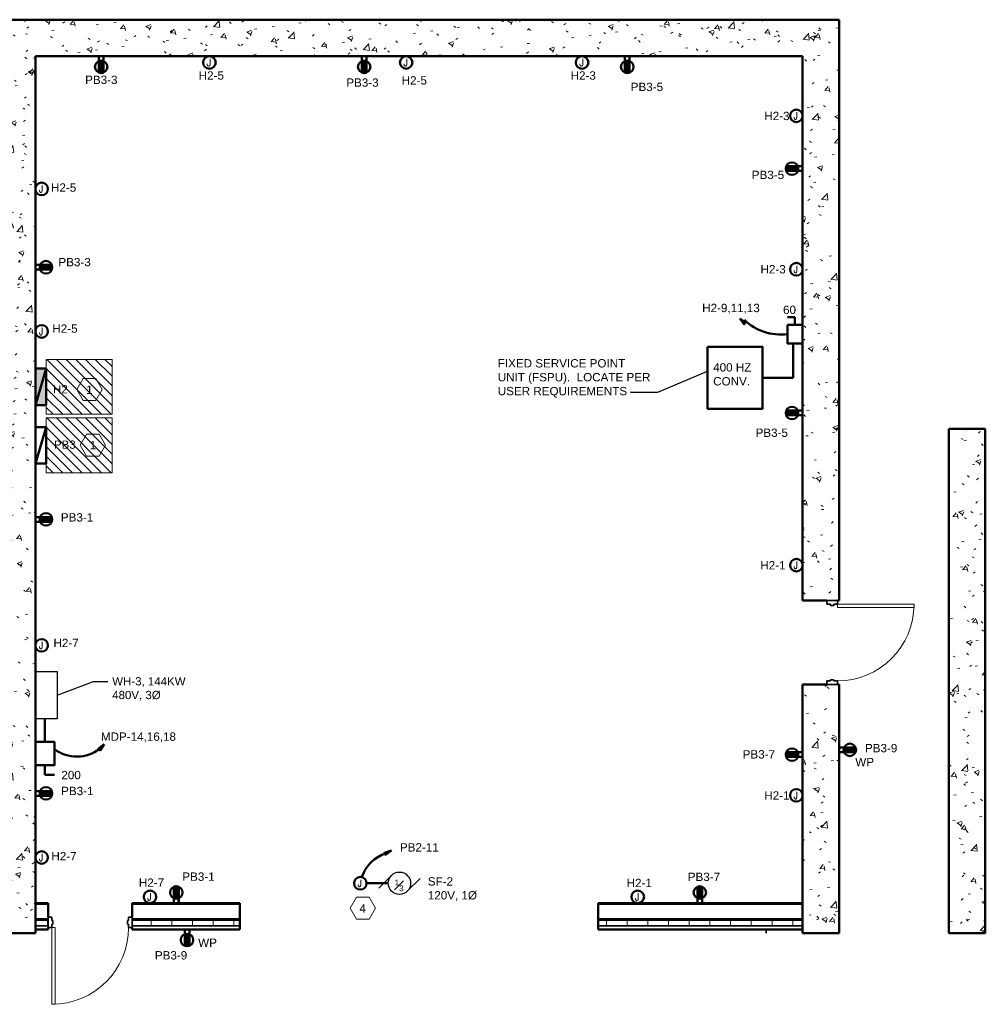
# Model space of a CAD drawing. Header units: inches. Extents: x 22203 to 35893, y 1093 to 5841.
# Tile 5 of 5: x 23247 to 23776, y 1093 to 1632. Entities that reach past the tile are written whole.
import ezdxf
from ezdxf.enums import TextEntityAlignment as Align

# ---------------------------------------------------------------- set-up
doc = ezdxf.new("R2010")
doc.units = ezdxf.units.IN
doc.header["$MEASUREMENT"] = 0
for name, color, linetype, lineweight in [('A-ANNO-NOTE', 7, 'Continuous', 9), ('E-MECH-SYMB', 7, 'Continuous', 30), ('E-POWR-CIRC', 7, 'Continuous', 50), ('E-POWR-CNMB', 7, 'Continuous', 35), ('E-POWR-DSCO', 7, 'Continuous', 50), ('E-POWR-IDEN', 7, 'Continuous', 35), ('E-POWR-PANL', 7, 'Continuous', 50), ('E-POWR-WALL', 7, 'Continuous', 50), ('G-ANNO-NOTE', 7, 'Continuous', 35), ('G-ANNO-PATT', 7, 'Continuous', 18), ('G-PLAN-OTLN', 7, 'Continuous', 35)]:
    doc.layers.add(name, color=color, linetype=linetype, lineweight=lineweight)
doc.styles.add('Arial', font='arial.ttf', dxfattribs={"height": 0.125})
doc.styles.add('NOTES_0.12in', font='romans.shx', dxfattribs={"width": 0.9, "height": 0.12})
doc.dimstyles.new('Richey', dxfattribs={"dimscale": 0.083333, "dimtxt": 0.125, "dimasz": 0.125, "dimexe": 0.18, "dimexo": 0.0625, "dimgap": 0.125, "dimtad": 1, "dimdec": 0, "dimzin": 3, "dimdsep": 46, "dimlunit": 4, "dimtxsty": 'Arial', "dimblk": 'ARCHTICK', "dimcen": 0.125, "dimadec": 0, "dimazin": 0, "dimtfac": 1, "dimtdec": 0, "dimtofl": 0, "dimtmove": 0, "dimatfit": 3, "dimfxl": 1, "dimtolj": 1, "dimtzin": 0, "dimarcsym": 0})
pattern_1 = [(50, (0, 0), (27.5427, -2.40992), [2.88, -31.68]), (355, (0, 0), (-5.32784, 28.88427), [2.304, -25.344]), (100.451, (2.295, -0.2), (22.21532, 26.47393), [2.448, -26.924]), (46.184, (0, 7.68), (40.98187, -6.35642), [4.32, -47.52]), (96.636, (3.415, 7.15), (35.89075, 37.4062), [3.671, -40.386]), (351.184, (0, 7.68), (35.89097, 37.4062), [3.456, -38.016]), (21, (3.84, 5.76), (22.92104, -15.46073), [2.88, -31.68]), (326, (3.84, 5.76), (9.34353, 27.84574), [2.304, -25.344]), (71.451, (5.75, 4.472), (32.26477, 12.38442), [2.448, -26.924]), (37.5, (0, 0), (0.466855, 12.782707), [1.267, -23.77, 1.267, -24.461, -25.44]), (37.5, (0, 0), (0.466855, 12.782707), [-50.765, 1.267, -24.173]), (7.5, (0, 0), (10.10159, 15.14509), [1.267, -13.402, 1.267, -23.194, -9.696]), (7.5, (0, 0), (10.10159, 15.14509), [-39.13, 1.267, -8.429]), (327.5, (-8.563, 0), (20.49916, -0.86578), [1.267, -8.333, 1.267, -28.685, -39.744]), (327.5, (-8.563, 0), (20.49916, -0.86578), [-39.552, 1.267, -38.477]), (317.5, (-12.403, 0), (22.39478, 3.84429), [1.267, -11.213, 1.267, -18.624, -28.224]), (317.5, (-12.403, 0), (22.39478, 3.84429), [-32.371, 1.267, -26.957])]

# ---------------------------------------------------------------- blocks, each defined once
blk = doc.blocks.new('_ArchTick')
at = {"color": 0, "linetype": 'ByBlock', "const_width": 0.15}
blk.add_lwpolyline([(-0.5, -0.5), (0.5, 0.5)], dxfattribs=at)
blk = doc.blocks.new('100% ANG M&I Facility_Floor Plan_7-31_elec_copy')
at = {"layer": 'G-PLAN-OTLN', "lineweight": 9}
h = blk.add_hatch(dxfattribs=at)
h.set_pattern_fill('FP_1', color=256, style=0, pattern_type=2)
h.set_pattern_definition(pattern_1)
h.paths.add_polyline_path([(-2511.59, 2267.21), (-2491.59, 2267.21), (-2491.59, 2767.21), (-2511.59, 2767.21), (-2511.59, 2269.84)])
h = blk.add_hatch(dxfattribs=at)
h.set_pattern_fill('FP_1', color=256, style=0, pattern_type=2)
h.set_pattern_definition(pattern_1)
h.paths.add_polyline_path([(-2071.59, 2747.21), (-2051.59, 2747.21), (-2051.59, 2767.21), (-2491.59, 2767.21), (-2491.59, 2747.21)])
h = blk.add_hatch(dxfattribs=at)
h.set_pattern_fill('FP_1', color=256, style=0, pattern_type=2)
h.set_pattern_definition(pattern_1)
h.paths.add_polyline_path([(-2058.34, 2267.21), (-2051.59, 2267.21), (-2051.59, 2403.21), (-2071.59, 2403.21), (-2071.59, 2267.21)])
h.paths.add_polyline_path([(-2052.59, 2449.21), (-2051.59, 2449.21), (-2051.59, 2747.21), (-2071.59, 2747.21), (-2071.59, 2449.21), (-2054.53, 2449.21)])
h = blk.add_hatch(dxfattribs=at)
h.set_pattern_fill('FP_1', color=256, style=0, pattern_type=2)
h.set_pattern_definition(pattern_1)
h.paths.add_polyline_path([(-1971.59, 2267.21), (-1971.59, 2543.21), (-1991.59, 2543.21), (-1991.59, 2267.21)])
h = blk.add_hatch(dxfattribs=at)
h.set_pattern_fill('FP_3', color=256, style=0, pattern_type=2)
h.set_pattern_definition([(0, (0, 0), (0, 11.331), []), (90, (0, 0), (-11.331, 7e-16), [])])
h.paths.add_polyline_path([(-2428.39, 2271.21), (-2379.59, 2271.21), (-2379.59, 2274.21), (-2438.59, 2274.21), (-2438.59, 2271.21)])
h.paths.add_polyline_path([(-2491.59, 2271.21), (-2484.59, 2271.21), (-2484.59, 2274.21), (-2491.59, 2274.21)])
h.paths.add_polyline_path([(-2071.59, 2271.21), (-2071.59, 2274.21), (-2183.59, 2274.21), (-2183.59, 2271.21)])
at = {"layer": 'G-PLAN-OTLN', "lineweight": 50}
for p, q in [((-2051.59, 2767.21), (-2511.59, 2767.21)), ((-2051.59, 2449.21), (-2051.59, 2767.21)), ((-2491.59, 2267.21), (-2491.59, 2747.21)), ((-2491.59, 2747.21), (-2071.59, 2747.21)), ((-2071.59, 2747.21), (-2071.59, 2449.21)), ((-1971.59, 2543.21), (-1991.59, 2543.21)), ((-1991.59, 2543.21), (-1991.59, 2267.21)), ((-1971.59, 2267.21), (-1971.59, 2543.21)), ((-2071.59, 2449.21), (-2058.34, 2449.21)), ((-2052.59, 2449.21), (-2051.59, 2449.21)), ((-2058.34, 2403.21), (-2071.59, 2403.21)), ((-2071.59, 2403.21), (-2071.59, 2267.21)), ((-2051.59, 2403.21), (-2052.59, 2403.21)), ((-2051.59, 2267.21), (-2051.59, 2403.21)), ((-2484.59, 2283.59), (-2491.59, 2283.59)), ((-2484.59, 2275.96), (-2484.59, 2283.59)), ((-2379.59, 2283.59), (-2438.59, 2283.59)), ((-2438.59, 2283.59), (-2438.59, 2275.96)), ((-2379.59, 2269.21), (-2379.59, 2283.59)), ((-2071.59, 2283.59), (-2183.59, 2283.59)), ((-2183.59, 2283.59), (-2183.59, 2269.21)), ((-2491.59, 2269.21), (-2484.59, 2269.21)), ((-2484.59, 2269.21), (-2484.59, 2270.21)), ((-2438.59, 2270.21), (-2438.59, 2269.21)), ((-2438.59, 2269.21), (-2379.59, 2269.21)), ((-2183.59, 2269.21), (-2071.59, 2269.21)), ((-2511.59, 2267.21), (-2491.59, 2267.21)), ((-2071.59, 2267.21), (-2051.59, 2267.21)), ((-1991.59, 2267.21), (-1971.59, 2267.21))]:
    blk.add_line(p, q, dxfattribs=at)
at = {"layer": 'G-PLAN-OTLN'}
for p, q in [((-2058.34, 2449.21), (-2052.59, 2449.21)), ((-2058.34, 2447.21), (-2058.34, 2449.21)), ((-2056.41, 2447.21), (-2058.34, 2447.21)), ((-2056.41, 2446.59), (-2056.41, 2447.21)), ((-2054.53, 2447.21), (-2054.53, 2446.59)), ((-2052.59, 2447.21), (-2054.53, 2447.21)), ((-2052.59, 2449.21), (-2052.59, 2447.21)), ((-2054.53, 2446.59), (-2056.41, 2446.59)), ((-2058.34, 2405.21), (-2056.41, 2405.21)), ((-2058.34, 2403.21), (-2058.34, 2405.21)), ((-2056.41, 2405.84), (-2054.53, 2405.84)), ((-2056.41, 2405.21), (-2056.41, 2405.84)), ((-2054.53, 2405.84), (-2054.53, 2405.21)), ((-2054.53, 2405.21), (-2052.59, 2405.21)), ((-2052.59, 2405.21), (-2052.59, 2403.21)), ((-2052.59, 2403.21), (-2058.34, 2403.21)), ((-2491.59, 2282.96), (-2484.59, 2282.96)), ((-2438.59, 2282.96), (-2379.59, 2282.96)), ((-2183.59, 2282.96), (-2071.59, 2282.96)), ((-2491.59, 2274.96), (-2484.59, 2274.96)), ((-2482.59, 2275.96), (-2484.59, 2275.96)), ((-2484.59, 2275.96), (-2484.59, 2270.21)), ((-2482.59, 2274.03), (-2482.59, 2275.96)), ((-2438.59, 2275.96), (-2440.59, 2275.96)), ((-2440.59, 2275.96), (-2440.59, 2274.03)), ((-2438.59, 2270.21), (-2438.59, 2275.96)), ((-2438.59, 2274.96), (-2379.59, 2274.96)), ((-2183.59, 2274.96), (-2071.59, 2274.96)), ((-2491.59, 2274.21), (-2484.59, 2274.21)), ((-2491.59, 2271.21), (-2484.59, 2271.21)), ((-2484.59, 2270.21), (-2482.59, 2270.21)), ((-2481.97, 2274.03), (-2482.59, 2274.03)), ((-2482.59, 2270.21), (-2482.59, 2272.15)), ((-2482.59, 2272.15), (-2481.97, 2272.15)), ((-2481.97, 2272.15), (-2481.97, 2274.03)), ((-2440.59, 2274.03), (-2441.22, 2274.03)), ((-2441.22, 2274.03), (-2441.22, 2272.15)), ((-2441.22, 2272.15), (-2440.59, 2272.15)), ((-2440.59, 2272.15), (-2440.59, 2270.21)), ((-2440.59, 2270.21), (-2438.59, 2270.21)), ((-2438.59, 2274.21), (-2379.59, 2274.21)), ((-2438.59, 2271.21), (-2379.59, 2271.21)), ((-2183.59, 2274.21), (-2071.59, 2274.21)), ((-2183.59, 2271.21), (-2071.59, 2271.21)), ((-2091.59, 2267.21), (-2091.59, 2269.21))]:
    blk.add_line(p, q, dxfattribs=at)
at = {"layer": 'G-PLAN-OTLN', "lineweight": 20}
for p, q in [((-2052.59, 2447.21), (-2010.59, 2447.21)), ((-2052.59, 2445.46), (-2052.59, 2447.21)), ((-2010.59, 2447.21), (-2010.59, 2445.46)), ((-2010.59, 2445.46), (-2052.59, 2445.46)), ((-2480.84, 2270.21), (-2482.59, 2270.21)), ((-2482.59, 2270.21), (-2482.59, 2228.21)), ((-2480.84, 2228.21), (-2480.84, 2270.21)), ((-2482.59, 2228.21), (-2480.84, 2228.21))]:
    blk.add_line(p, q, dxfattribs=at)
at = {"layer": 'G-PLAN-OTLN', "lineweight": 9}
for centre in [(-2052.59, 2447.21), (-2482.59, 2270.21)]:
    blk.add_arc(centre, 42, 270, 0, dxfattribs=at)
blk = doc.blocks.new('Keynote_Symbol_NCS5 - Keyed Note-7718037-MONITORED COILING OVERHEAD DOOR _TYP_')
at = {"layer": 'A-ANNO-NOTE', "lineweight": 20}
for p, q in [((-0.09, 0.125), (-0.162, 0)), ((0.054, 0.125), (-0.09, 0.125)), ((0.054, 0.125), (0.126, 0)), ((-0.162, 0), (-0.09, -0.125)), ((0.126, 0), (0.054, -0.125)), ((-0.09, -0.125), (0.054, -0.125))]:
    blk.add_line(p, q, dxfattribs=at)

msp = doc.modelspace()

# ---------------------------------------------------------------- hatches: boundary and pattern name
at = {"layer": 'E-POWR-CIRC', "transparency": 33554687}
h = msp.add_hatch(color=256, dxfattribs=at)
h.dxf.hatch_style = 1
h.paths.add_polyline_path([(23641.45, 1468.4), (23643.89, 1465.2), (23643.98, 1466.05), (23644.82, 1466.2)])
h = msp.add_hatch(color=256, dxfattribs=at)
h.dxf.hatch_style = 1
h.paths.add_polyline_path([(23293.53, 1235.42), (23290.33, 1232.98), (23291.18, 1232.89), (23291.34, 1232.05)])
h = msp.add_hatch(color=256, dxfattribs=at)
h.dxf.hatch_style = 1
h.paths.add_polyline_path([(23450.79, 1177.33), (23446.98, 1176.03), (23447.75, 1175.68), (23447.63, 1174.83)])
at = {"layer": 'E-POWR-PANL', "linetype": 'Continuous'}
h = msp.add_hatch(color=256, dxfattribs=at)
h.dxf.hatch_style = 1
h.paths.add_polyline_path([(23261.89, 1441.06), (23255.89, 1441.06), (23255.89, 1421.06)], flags=17)
h.paths.add_polyline_path([(23261.89, 1441.06), (23255.89, 1421.06), (23261.89, 1421.06)], flags=17)
at = {"layer": 'E-POWR-WALL'}
h = msp.add_hatch(dxfattribs=at)
h.set_pattern_fill('ANSI31', color=256, scale=0.018199, angle=180)
h.set_pattern_definition([(225, (23810.3818031, 2650.9219862), (0.0016086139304, -0.0016086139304), [])])
h.paths.add_polyline_path([(23290.61, 1603.05, 0.193372), (23293.17, 1603.05), (23293.17, 1609.42, 0.193372), (23290.61, 1609.42)])
h = msp.add_hatch(dxfattribs=at)
h.set_pattern_fill('ANSI31', color=256, scale=0.018199, angle=180)
h.set_pattern_definition([(225, (23954.3818031, 2650.9219862), (0.0016086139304, -0.0016086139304), [])])
h.paths.add_polyline_path([(23434.61, 1603.05, 0.193372), (23437.17, 1603.05), (23437.17, 1609.42, 0.193372), (23434.61, 1609.42)])
h = msp.add_hatch(dxfattribs=at)
h.set_pattern_fill('ANSI31', color=256, scale=0.018199, angle=180)
h.set_pattern_definition([(225, (24098.3818031, 2650.9219862), (0.0016086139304, -0.0016086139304), [])])
h.paths.add_polyline_path([(23578.61, 1603.05, 0.193372), (23581.17, 1603.05), (23581.17, 1609.42, 0.193372), (23578.61, 1609.42)])
h = msp.add_hatch(dxfattribs=at)
h.set_pattern_fill('ANSI31', color=256, scale=0.018199, angle=90)
h.set_pattern_definition([(135, (24714.7647083, 1032.0225248), (-0.0016086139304, -0.0016086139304), [])])
h.paths.add_polyline_path([(23666.89, 1551.79, 0.193372), (23666.89, 1549.23), (23673.26, 1549.23, 0.193372), (23673.26, 1551.79)])
h = msp.add_hatch(dxfattribs=at)
h.set_pattern_fill('ANSI31', color=256, scale=0.018199, angle=-90)
h.set_pattern_definition([(315, (22217.0159066, 2015.0226796), (0.0016086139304, 0.0016086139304), [])])
h.paths.add_polyline_path([(23264.89, 1495.25, 0.193372), (23264.89, 1497.81), (23258.52, 1497.81, 0.193372), (23258.52, 1495.25)])
h = msp.add_hatch(dxfattribs=at)
h.set_pattern_fill('ANSI31', color=256, scale=0.018199, angle=90)
h.set_pattern_definition([(135, (24714.7647083, 898.2592835), (-0.0016086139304, -0.0016086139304), [])])
h.paths.add_polyline_path([(23666.89, 1418.03, 0.193372), (23666.89, 1415.47), (23673.26, 1415.47, 0.193372), (23673.26, 1418.03)])
h = msp.add_hatch(dxfattribs=at)
h.set_pattern_fill('ANSI31', color=256, scale=0.018199, angle=-90)
h.set_pattern_definition([(315, (22217.0159066, 1877.0226796), (0.0016086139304, 0.0016086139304), [])])
h.paths.add_polyline_path([(23264.89, 1357.25, 0.193372), (23264.89, 1359.81), (23258.52, 1359.81, 0.193372), (23258.52, 1357.25)])
h = msp.add_hatch(dxfattribs=at)
h.set_pattern_fill('ANSI31', color=256, scale=0.018199, angle=90)
h.set_pattern_definition([(135, (24714.7647083, 711.218006), (-0.0016086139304, -0.0016086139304), [])])
h.paths.add_polyline_path([(23666.89, 1230.99, 0.193372), (23666.89, 1228.43), (23673.26, 1228.43, 0.193372), (23673.26, 1230.99)])
at = {"layer": 'E-POWR-WALL', "transparency": 33554687}
h = msp.add_hatch(dxfattribs=at)
h.set_pattern_fill('ANSI31', color=256)
h.set_pattern_definition([(45, (0, 60), (-0.08838834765, 0.08838834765), [])])
h.paths.add_polyline_path([(23704.89, 1231.05, 0.095799), (23705.14, 1232.33, 0.095799), (23704.89, 1233.61), (23698.52, 1233.61, 0.095799), (23698.27, 1232.33, 0.095799), (23698.52, 1231.05)])
at = {"layer": 'E-POWR-WALL'}
h = msp.add_hatch(dxfattribs=at)
h.set_pattern_fill('ANSI31', color=256, scale=0.018199, angle=-90)
h.set_pattern_definition([(315, (22217.0159066, 1727.0226796), (0.0016086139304, 0.0016086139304), [])])
h.paths.add_polyline_path([(23264.89, 1207.25, 0.193372), (23264.89, 1209.81), (23258.52, 1209.81, 0.193372), (23258.52, 1207.25)])
h = msp.add_hatch(dxfattribs=at)
h.set_pattern_fill('ANSI31', color=256, scale=0.018199)
h.set_pattern_definition([(45, (22814.5627025, 109.5481845), (-0.0016086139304, 0.0016086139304), [])])
h.paths.add_polyline_path([(23334.33, 1157.43, 0.193372), (23331.77, 1157.43), (23331.77, 1151.05, 0.193372), (23334.33, 1151.05)])
h = msp.add_hatch(dxfattribs=at)
h.set_pattern_fill('ANSI31', color=256, scale=0.018199)
h.set_pattern_definition([(45, (23101.1218765, 109.5481845), (-0.0016086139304, 0.0016086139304), [])])
h.paths.add_polyline_path([(23620.89, 1157.43, 0.193372), (23618.33, 1157.43), (23618.33, 1151.05, 0.193372), (23620.89, 1151.05)])
at = {"layer": 'E-POWR-WALL', "transparency": 33554687}
h = msp.add_hatch(dxfattribs=at)
h.set_pattern_fill('ANSI31', color=256)
h.set_pattern_definition([(45, (513.80802, 0), (-0.08838834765, 0.08838834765), [])])
h.paths.add_polyline_path([(23340.2, 1131.42, 0.193372), (23337.64, 1131.42), (23337.64, 1125.04, 0.193372), (23340.2, 1125.04)])
at = {"layer": 'G-ANNO-PATT', "transparency": 33554483}
h = msp.add_hatch(dxfattribs=at)
h.set_pattern_fill('ANSI31', color=256, scale=30, angle=90)
h.set_pattern_definition([(135, (24561.688, -21522.7717), (-2.6516504, -2.6516504), [])])
h.paths.add_polyline_path([(23261.89, 1416.06), (23297.89, 1416.06), (23297.89, 1446.06), (23261.89, 1446.06)])
h = msp.add_hatch(dxfattribs=at)
h.set_pattern_fill('ANSI31', color=256, scale=30, angle=90)
h.set_pattern_definition([(135, (24561.688, -21554.7717), (-2.6516504, -2.6516504), [])])
h.paths.add_polyline_path([(23261.89, 1384.06), (23297.89, 1384.06), (23297.89, 1414.06), (23261.89, 1414.06)])

# ---------------------------------------------------------------- linework, layer by layer
at = {"layer": 'E-MECH-SYMB'}
for p, q in [((23443.9, 1156.7), (23450.83, 1163.63)), ((23459.5, 1154.96), (23466.44, 1161.9))]:
    msp.add_line(p, q, dxfattribs=at)
msp.add_lwpolyline([(23255.89, 1275.25), (23267.89, 1275.25), (23267.89, 1249.25), (23255.89, 1249.25)], close=True, dxfattribs=at)
msp.add_circle((23455.17, 1159.3), 6.13, dxfattribs=at)
at = {"layer": 'E-POWR-CIRC'}
for p, q in [((23670.66, 1454.8), (23670.66, 1436.05)), ((23653.85, 1436.05), (23670.66, 1436.05)), ((23261.12, 1236.67), (23261.12, 1249.25)), ((23437.22, 1159.3), (23449.04, 1159.3))]:
    msp.add_line(p, q, dxfattribs=at)
for points in [[(23641.45, 1468.4), (23643.89, 1465.2), (23643.98, 1466.05), (23643.98, 1466.05), (23644.82, 1466.2)], [(23623.85, 1453.05), (23653.85, 1453.05), (23653.85, 1419.05), (23623.85, 1419.05)], [(23293.53, 1235.42), (23290.33, 1232.98), (23291.18, 1232.89), (23291.18, 1232.89), (23291.34, 1232.05)], [(23450.79, 1177.33), (23446.98, 1176.03), (23447.75, 1175.68), (23447.75, 1175.68), (23447.63, 1174.83)]]:
    msp.add_lwpolyline(points, close=True, dxfattribs=at)
for centre, radius, start, end in [((23664.07, 1488.92), 29.23, 226.5855, 276.7956), ((23278.62, 1249.28), 20.66, 233.5486, 307.4667), ((23453.81, 1156.36), 20.24, 107.4109, 161.9159)]:
    msp.add_arc(centre, radius, start, end, dxfattribs=at)
at = {"layer": 'E-POWR-DSCO'}
for p, q in [((23667.53, 1469.17), (23671.71, 1469.17)), ((23671.71, 1464.98), (23671.71, 1469.17)), ((23261.12, 1223.94), (23261.12, 1218.71)), ((23266.34, 1218.71), (23261.12, 1218.71))]:
    msp.add_line(p, q, dxfattribs=at)
at = {"layer": 'E-POWR-DSCO', "linetype": 'Continuous'}
for points in [[(23667.53, 1464.98), (23667.53, 1454.8), (23675.89, 1454.8), (23675.89, 1464.98)], [(23255.89, 1236.67), (23255.89, 1223.94), (23266.34, 1223.94), (23266.34, 1236.67)]]:
    msp.add_lwpolyline(points, close=True, dxfattribs=at)
at = {"layer": 'E-POWR-PANL', "linetype": 'Continuous'}
msp.add_line((23255.89, 1421.06), (23261.89, 1441.06), dxfattribs=at)
at = {"layer": 'E-POWR-PANL'}
msp.add_line((23261.89, 1409.06), (23255.89, 1389.06), dxfattribs=at)
at = {"layer": 'E-POWR-PANL', "linetype": 'Continuous'}
for points in [[(23261.89, 1421.06), (23261.89, 1441.06), (23255.89, 1441.06), (23255.89, 1421.06)], [(23255.89, 1409.06), (23255.89, 1389.06), (23261.89, 1389.06), (23261.89, 1409.06)]]:
    msp.add_lwpolyline(points, close=True, dxfattribs=at)
at = {"layer": 'E-POWR-WALL'}
for p, q in [((23290.61, 1612.05), (23290.61, 1603.04)), ((23290.61, 1612.04), (23290.61, 1603.05)), ((23293.17, 1612.05), (23293.17, 1603.04)), ((23293.17, 1612.04), (23293.17, 1603.05)), ((23434.61, 1612.05), (23434.61, 1603.04)), ((23434.61, 1612.04), (23434.61, 1603.05)), ((23437.17, 1612.05), (23437.17, 1603.04)), ((23437.17, 1612.04), (23437.17, 1603.05)), ((23578.61, 1612.05), (23578.61, 1603.04)), ((23578.61, 1612.04), (23578.61, 1603.05)), ((23581.17, 1612.05), (23581.17, 1603.04)), ((23581.17, 1612.04), (23581.17, 1603.05)), ((23675.89, 1551.79), (23666.89, 1551.79)), ((23675.89, 1551.79), (23666.89, 1551.79)), ((23675.89, 1549.23), (23666.89, 1549.23)), ((23675.89, 1549.23), (23666.89, 1549.23)), ((23255.89, 1497.81), (23264.89, 1497.81)), ((23255.89, 1497.81), (23264.89, 1497.81)), ((23255.89, 1495.25), (23264.89, 1495.25)), ((23255.89, 1495.25), (23264.89, 1495.25)), ((23675.89, 1418.03), (23666.89, 1418.03)), ((23675.89, 1418.03), (23666.89, 1418.03)), ((23675.89, 1415.47), (23666.89, 1415.47)), ((23675.89, 1415.47), (23666.89, 1415.47)), ((23255.89, 1359.81), (23264.89, 1359.81)), ((23255.89, 1359.81), (23264.89, 1359.81)), ((23255.89, 1357.25), (23264.89, 1357.25)), ((23255.89, 1357.25), (23264.89, 1357.25)), ((23675.89, 1230.99), (23666.89, 1230.99)), ((23675.89, 1230.99), (23666.89, 1230.99)), ((23695.89, 1233.61), (23704.89, 1233.61)), ((23695.89, 1231.05), (23704.89, 1231.05)), ((23675.89, 1228.43), (23666.89, 1228.43)), ((23675.89, 1228.43), (23666.89, 1228.43)), ((23255.89, 1209.81), (23264.89, 1209.81)), ((23255.89, 1209.81), (23264.89, 1209.81)), ((23255.89, 1207.25), (23264.89, 1207.25)), ((23255.89, 1207.25), (23264.89, 1207.25)), ((23331.77, 1148.42), (23331.77, 1157.43)), ((23331.77, 1148.43), (23331.77, 1157.43)), ((23334.33, 1148.43), (23334.33, 1157.43)), ((23334.34, 1148.42), (23334.34, 1157.43)), ((23618.33, 1148.42), (23618.33, 1157.43)), ((23618.33, 1148.43), (23618.33, 1157.43)), ((23620.89, 1148.42), (23620.89, 1157.43)), ((23620.89, 1148.43), (23620.89, 1157.43)), ((23337.64, 1134.05), (23337.64, 1125.04)), ((23340.2, 1134.05), (23340.2, 1125.04))]:
    msp.add_line(p, q, dxfattribs=at)
for centre, radius in [((23351.16, 1608.61), 3.44), ((23458.89, 1608.61), 3.44), ((23555.16, 1608.61), 3.44), ((23291.89, 1606.23), 3.44), ((23291.89, 1606.23), 3.43), ((23435.89, 1606.23), 3.44), ((23435.89, 1606.23), 3.43), ((23579.89, 1606.23), 3.44), ((23579.89, 1606.23), 3.43), ((23672.45, 1579.42), 3.44), ((23670.07, 1550.51), 3.44), ((23670.07, 1550.51), 3.43), ((23259.33, 1539.42), 3.44), ((23261.71, 1496.53), 3.44), ((23261.71, 1496.53), 3.43), ((23672.45, 1495.42), 3.44), ((23259.33, 1461.42), 3.44), ((23670.07, 1416.75), 3.44), ((23670.07, 1416.75), 3.43), ((23261.71, 1358.53), 3.44), ((23261.71, 1358.53), 3.43), ((23672.45, 1333.42), 3.44), ((23259.33, 1289.54), 3.44), ((23701.71, 1232.33), 3.44), ((23670.07, 1229.71), 3.44), ((23670.07, 1229.71), 3.43), ((23261.71, 1208.53), 3.44), ((23261.71, 1208.53), 3.43), ((23672.45, 1207.42), 3.44), ((23259.33, 1173.42), 3.44), ((23433.78, 1159.3), 3.44), ((23318.62, 1151.86), 3.44), ((23333.05, 1154.24), 3.44), ((23333.05, 1154.24), 3.43), ((23585.62, 1151.86), 3.44), ((23619.61, 1154.24), 3.44), ((23619.61, 1154.24), 3.43), ((23338.92, 1128.23), 3.44)]:
    msp.add_circle(centre, radius, dxfattribs=at)
for centre, radius, start, end in [((23426.78, 1510.11), 165.63, 144.528, 145.2988), ((23363.89, 1711.31), 127.38, 235.5812, 236.2767), ((23363.89, 1711.31), 127.38, 303.7233, 304.4188), ((23581.82, 1508.52), 97.73, 90.3832, 91.1342), ((23581.82, 1508.52), 97.73, 25.4486, 26.2831), ((23426.78, 1510.11), 165.63, 184.2592, 184.7037), ((23811.62, 1323.23), 169.65, 146.5471, 147.064), ((23176.74, 1286.53), 111.37, 39.4184, 40.2767), ((23811.62, 1323.23), 169.65, 212.936, 213.4529), ((23610.51, 1214.93), 61.37, 12.7085, 13.9374), ((23176.74, 1280.53), 111.37, 319.7233, 320.5816), ((23329.22, 1222.48), 68.94, 191.6705, 192.7596)]:
    msp.add_arc(centre, radius, start, end, dxfattribs=at)
at = {"layer": 'G-ANNO-PATT', "lineweight": 0}
for points in [[(23261.89, 1416.06), (23261.89, 1446.06), (23297.89, 1446.06), (23297.89, 1416.06)], [(23261.89, 1384.06), (23261.89, 1414.06), (23297.89, 1414.06), (23297.89, 1384.06)]]:
    msp.add_lwpolyline(points, close=True, dxfattribs=at)

# ---------------------------------------------------------------- block references
msp.add_blockref('100% ANG M&I Facility_Floor Plan_7-31_elec_copy', (25747.48, -1135.17))
at = {"layer": 'G-ANNO-NOTE', "xscale": 48, "yscale": 48, "zscale": 48}
for p in [(23286.41, 1429.55), (23288.28, 1399.15), (23435.96, 1145.62)]:
    msp.add_blockref('Keynote_Symbol_NCS5 - Keyed Note-7718037-MONITORED COILING OVERHEAD DOOR _TYP_', p, dxfattribs=at)

# ---------------------------------------------------------------- texts
at = {"layer": 'E-POWR-CNMB', "attachment_point": 1, "style": 'Arial'}
for s, width, heights, insert, char_height in [('PB3-3', 3.585, [0], (23283.13, 1601.4), 4.562), ('H2-5', 4.5625, [2.36], (23345.28, 1603.78), 4.562), ('H2-5', 4.5625, [2.36], (23456.42, 1601.11), 4.562), ('H2-3', 4.5625, [2.36], (23548.89, 1603.79), 4.562), ('PB3-3', 3.585, [0], (23426.08, 1599.91), 4.562), ('PB3-5', 3.585, [0], (23581.8, 1597.54), 4.562), ('H2-3', 4.5625, [0], (23654.91, 1581.64), 4.562), ('PB3-5', 3.585, [0], (23648.06, 1549.37), 4.562), ('H2-5', 4.5625, [0], (23264.46, 1542.44), 4.562), ('PB3-3', 3.585, [0], (23268.51, 1501.61), 4.562), ('H2-3', 4.5625, [0], (23652.83, 1497.71), 4.562), ('H2-9,11,13', 4.5625, [0], (23620.9, 1476.52), 4.562), ('H2-5', 4.5625, [0], (23265.2, 1465.24), 4.562), ('400 HZ\\PCONV.', 25.9091, [0], (23626.93, 1443.99), 4.562), ('PB3-5', 20.4288, [0], (23650.14, 1408.22), 4.562), ('PB3-1', 32.9572, [0], (23269.83, 1361.89), 4.562), ('H2-1', 16.1722, [0], (23652.7, 1335.65), 4.562), ('H2-7', 4.5625, [0], (23265.8, 1293.15), 4.562), ('MDP-14,16,18', 44.3771, [0], (23291.77, 1241.87), 4.5625), ('PB3-9 ', 16.4229, [7.17], (23710.03, 1235.57), 4.562), ('PB3-7', 3.585, [0], (23643.08, 1232.16), 4.562), ('PB3-1', 3.585, [0], (23269.99, 1212.11), 4.562), ('H2-1', 4.5625, [0], (23654.91, 1209.64), 4.562), ('PB2-11', 3.585, [0], (23455.45, 1181.25), 4.562), ('H2-7', 4.5625, [0], (23264.66, 1176.45), 4.562), ('PB3-1', 3.585, [0], (23336.35, 1165.22), 4.562), ('PB3-7', 3.585, [0], (23613.01, 1165.1), 4.562), ('H2-7', 4.5625, [0], (23312.55, 1161.92), 4.562), ('SF-2\\P120V, 1Ø', 28.6172, [0], (23470.72, 1162.6), 4.562), ('H2-1', 4.5625, [0], (23579.55, 1161.76), 4.562), ('PB3-9', 4.3401, [0], (23321.3, 1122.16), 4.562)]:
    msp.add_mtext_dynamic_manual_height_columns(s, width=width, gutter_width=0.625, heights=heights, dxfattribs=dict(at, insert=insert, char_height=char_height))
at = {"layer": 'E-POWR-IDEN', "lineweight": 15, "char_height": 4.562, "attachment_point": 1, "style": 'Arial'}
for s, insert, width in [('\\A1;60', (23665.18, 1475.5), 8.248), ('\\A1;WP', (23704.72, 1227.96), 9.6549), ('\\A1;200', (23270.12, 1220.82), 8.248), ('\\A1;WP', (23345.01, 1129.04), 9.6549)]:
    msp.add_mtext(s, dxfattribs=dict(at, insert=insert, width=width))
at = {"layer": 'E-POWR-IDEN', "attachment_point": 1, "style": 'Arial'}
for s, insert, char_height, width in [('\\A1;FIXED SERVICE POINT UNIT (FSPU).  LOCATE PER USER REQUIREMENTS', (23509.01, 1446.23), 4.5625, 83.454), ('WH-3, 144KW\\P480V, 3Ø', (23297.95, 1272.12), 4.5, 39.8298)]:
    msp.add_mtext(s, dxfattribs=dict(at, insert=insert, char_height=char_height, width=width))
at = {"layer": 'E-POWR-IDEN', "char_height": 4.5, "attachment_point": 1, "style": 'Arial'}
for s, insert in [('H2', (23265.6, 1431.97)), ('PB3', (23266.05, 1401.67))]:
    msp.add_mtext(s, dxfattribs=dict(at, insert=insert))
at = {"layer": 'E-POWR-WALL', "style": 'NOTES_0.12in', "width": 0.9}
for p in [(23350.88, 1608.59), (23458.61, 1608.59), (23554.88, 1608.59), (23672.17, 1579.4), (23259.04, 1539.4), (23672.17, 1495.4), (23259.04, 1461.4), (23672.17, 1333.4), (23259.04, 1289.52), (23672.17, 1207.4), (23259.04, 1173.4), (23433.5, 1159.28), (23318.34, 1151.84), (23585.34, 1151.84)]:
    msp.add_text('J', height=3.93, dxfattribs=at).set_placement(p, align=Align.MIDDLE)
at = {"layer": 'G-ANNO-NOTE', "attachment_point": 1, "style": 'Arial'}
for s, insert, char_height, width in [('1', (23283.73, 1431.79), 4.56, 4.242), ('1', (23285.59, 1401.38), 4.56, 4.242), ('\\A1;\\pxqc;{\\H0.7x;\\S1#3;}', (23449.39, 1161.35), 4.5625, 11.2131), ('4', (23433.28, 1147.85), 4.56, 4.242)]:
    msp.add_mtext(s, dxfattribs=dict(at, insert=insert, char_height=char_height, width=width))

# ---------------------------------------------------------------- leaders
at = {"layer": 'E-POWR-IDEN'}
for points in [[(23623.61, 1439.53), (23596.37, 1427.98), (23581.6, 1427.96)], [(23267.89, 1262.25), (23287.77, 1269.75), (23295.47, 1269.72)]]:
    msp.add_leader(points, dimstyle='Richey', override={"dimscale": 0, "dimgap": 0.125, "dimtad": 0}, dxfattribs=at)

doc.saveas('drawing.dxf')
